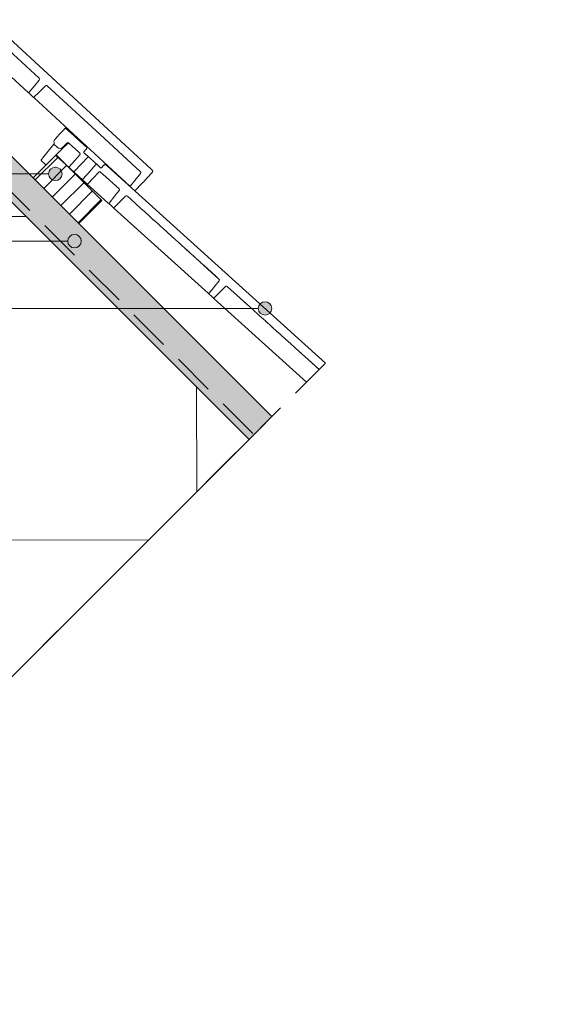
# Paper-space layout 'd-08 roof detail ' of a CAD drawing. Header units: millimetres. Extents: x 10 to 200, y 11 to 232.
# Tile 4 of 6: x 160 to 200, y 89 to 162. Entities that reach past the tile are written whole.
import ezdxf
from ezdxf.xclip import XClip

# ---------------------------------------------------------------- set-up
doc = ezdxf.new("R2010")
doc.units = ezdxf.units.MM
doc.header["$MEASUREMENT"] = 0
doc.header["$XCLIPFRAME"] = 0
doc.linetypes.add('Streeplijn', pattern=[4.687, 3.125, -1.562])
doc.linetypes.add('Wipeout_Contour', pattern=[1000, 0, -1000])
for name, color, linetype in [('#01', 7, 'Continuous'), ('Info - 1_50_100', 7, 'Continuous'), ('Info - 1_5_10', 7, 'Continuous')]:
    doc.layers.add(name, color=color, linetype=linetype)

# ---------------------------------------------------------------- blocks, each defined once
blk = doc.blocks.new('Drawing_2_1', base_point=(-4954.521, -1.723))
at = {"color": 254, "linetype": 'Wipeout_Contour', "lineweight": 0, "ltscale": 846.702733}
blk.add_wipeout([(10, 88.977), (200, 88.977), (200, 232.183), (10, 232.183)], dxfattribs=at)
at = {"layer": '#01', "linetype": 'Continuous', "lineweight": 0, "true_color": 0x000000}
for points in [[(162.328, 150.688), (162.366, 150.497), (162.475, 150.335), (162.637, 150.226), (162.828, 150.188), (163.02, 150.226), (163.182, 150.335), (163.29, 150.497), (163.328, 150.688), (163.29, 150.879), (163.182, 151.042), (163.02, 151.15), (162.828, 151.188), (162.637, 151.15), (162.475, 151.042), (162.366, 150.879)], [(163.753, 145.688), (163.791, 145.497), (163.9, 145.335), (164.062, 145.226), (164.253, 145.188), (164.444, 145.226), (164.607, 145.335), (164.715, 145.497), (164.753, 145.688), (164.715, 145.879), (164.607, 146.042), (164.444, 146.15), (164.253, 146.188), (164.062, 146.15), (163.9, 146.042), (163.791, 145.879)], [(177.917, 140.688), (177.955, 140.497), (178.063, 140.335), (178.225, 140.226), (178.417, 140.188), (178.608, 140.226), (178.77, 140.335), (178.878, 140.497), (178.917, 140.688), (178.878, 140.879), (178.77, 141.042), (178.608, 141.15), (178.417, 141.188), (178.225, 141.15), (178.063, 141.042), (177.955, 140.879)]]:
    blk.add_hatch(color=18, dxfattribs=at).paths.add_polyline_path(points)
at = {"layer": 'Info - 1_50_100', "linetype": 'Continuous', "lineweight": 0, "true_color": 0xffffff}
blk.add_hatch(color=7, dxfattribs=at).paths.add_polyline_path([(88.776, 219.412), (177.235, 130.952), (178.932, 132.649), (90.473, 221.109)])
at = {"layer": 'Info - 1_50_100', "linetype": 'Continuous', "lineweight": 0, "true_color": 0x000000}
h = blk.add_hatch(dxfattribs=at)
h.set_pattern_fill('415_Isolatie_ruit_0001', color=18, style=0, pattern_type=2)
h.set_pattern_definition([(90.152, (125.413, 147.419), (23.936, 0.0634), []), (180.152, (125.413, 147.419), (-0.064, 24.0634), [])])
h.paths.add_polyline_path([(71.098, 201.734), (159.557, 113.275), (177.235, 130.952), (88.776, 219.412)])
at = {"layer": 'Info - 1_5_10', "linetype": 'Continuous', "lineweight": 0, "true_color": 0x99a3a6}
h = blk.add_hatch(dxfattribs=at)
h.set_pattern_fill('310_Naaldhout__01__0001', color=253, style=0, pattern_type=2)
h.set_pattern_definition([(45, (-4954.5206, -1.72305), (-0.6363961, 0.6363961), [])])
h.paths.add_polyline_path([(162.88, 152.095), (161.183, 150.398), (164.578, 147.004), (166.275, 148.701)])
at = {"layer": '#01', "color": 9, "linetype": 'Continuous', "lineweight": 0}
for p, q in [((162.328, 150.688), (58.855, 150.688)), ((163.753, 145.688), (58.855, 145.688)), ((177.917, 140.688), (58.855, 140.688))]:
    blk.add_line(p, q, dxfattribs=at)
at = {"layer": '#01', "color": 1, "linetype": 'Continuous', "lineweight": 0}
for centre in [(162.828, 150.688), (164.253, 145.688), (178.417, 140.688)]:
    blk.add_circle(centre, 0.5, dxfattribs=at)
at = {"layer": 'Info - 1_50_100', "color": 3, "linetype": 'Streeplijn', "lineweight": 0}
blk.add_line((89.129, 219.765), (177.588, 131.306), dxfattribs=at)
at = {"layer": 'Info - 1_50_100', "color": 1, "linetype": 'Continuous', "lineweight": 0}
for p, q in [((153.89, 163.106), (160.801, 156.742)), ((161.62, 157.796), (158.702, 160.484)), ((161.385, 157.364), (161.385, 157.364)), ((161.647, 157.754), (161.62, 157.796)), ((161.629, 157.659), (161.65, 157.704)), ((161.65, 157.704), (161.647, 157.754)), ((160.874, 156.675), (160.801, 156.742)), ((160.864, 156.73), (160.859, 156.72)), ((160.86, 156.706), (160.861, 156.696)), ((160.861, 156.696), (160.867, 156.687)), ((160.874, 156.675), (161.005, 156.555)), ((161.241, 156.4), (161.616, 156.767)), ((161.818, 156.964), (161.818, 156.964)), ((162.092, 157.232), (162.136, 157.257)), ((162.136, 157.257), (162.186, 157.258)), ((162.186, 157.258), (162.23, 157.235)), ((161.246, 156.332), (161.174, 156.399)), ((161.183, 156.394), (161.174, 156.399)), ((161.22, 156.388), (161.209, 156.388)), ((161.232, 156.395), (161.241, 156.4)), ((168.341, 149.798), (161.246, 156.332)), ((163.451, 153.968), (163.116, 153.61)), ((163.514, 154.035), (163.54, 154.063)), ((163.562, 154.077), (163.54, 154.063)), ((163.582, 154.078), (163.562, 154.077)), ((163.605, 154.069), (163.588, 154.078)), ((163.691, 152.962), (163.391, 152.663)), ((163.723, 152.998), (163.691, 152.962)), ((163.722, 152.934), (163.723, 152.934)), ((163.747, 153.023), (163.723, 152.998)), ((163.782, 152.936), (163.723, 152.934)), ((163.755, 153.033), (163.747, 153.023)), ((163.86, 152.938), (163.755, 153.033)), ((163.86, 152.938), (164.54, 152.323)), ((164.178, 153.607), (164.152, 153.577)), ((164.178, 153.607), (164.624, 153.205)), ((164.597, 153.175), (164.267, 153.473)), ((164.597, 153.175), (164.624, 153.205)), ((164.597, 153.175), (165.032, 152.782)), ((169.16, 150.853), (166.162, 153.613)), ((162.722, 152.886), (162.722, 152.886)), ((162.722, 152.886), (162.731, 152.88)), ((162.731, 152.88), (162.799, 152.82)), ((162.799, 152.82), (162.907, 152.718)), ((162.967, 152.663), (162.907, 152.718)), ((163.065, 152.599), (162.967, 152.663)), ((163.18, 152.576), (163.065, 152.599)), ((163.18, 152.576), (163.294, 152.599)), ((163.391, 152.663), (163.294, 152.599)), ((164.652, 152.214), (164.639, 152.234)), ((164.944, 152.306), (164.946, 152.311)), ((164.945, 152.281), (164.945, 152.286)), ((164.956, 152.265), (164.959, 152.26)), ((164.959, 152.26), (165.226, 152.019)), ((164.959, 152.26), (165.043, 152.184)), ((164.959, 152.26), (165.025, 152.2)), ((165.025, 152.2), (165.029, 152.197)), ((165.029, 152.197), (165.027, 152.199)), ((165.027, 152.199), (165.04, 152.187)), ((165.145, 152.564), (165.169, 152.594)), ((165.172, 152.599), (165.18, 152.617)), ((165.178, 152.642), (165.179, 152.623)), ((161.777, 151.714), (161.776, 151.712)), ((161.778, 151.69), (161.778, 151.687)), ((161.786, 151.735), (161.845, 151.808)), ((161.792, 151.667), (161.79, 151.668)), ((161.845, 151.808), (161.852, 151.816)), ((162.462, 151.678), (162.171, 151.388)), ((162.462, 151.678), (162.499, 151.715)), ((162.856, 152.041), (162.814, 152.028)), ((162.856, 152.041), (162.881, 152.03)), ((162.879, 152.094), (162.88, 152.095)), ((162.881, 152.03), (163.873, 151.134)), ((164.278, 151.672), (164.647, 152.094)), ((164.67, 152.14), (164.659, 152.118)), ((164.667, 152.191), (164.668, 152.167)), ((165.043, 152.184), (165.045, 152.182)), ((165.045, 152.182), (165.065, 152.164)), ((165.065, 152.164), (165.072, 152.158)), ((165.065, 152.164), (165.069, 152.161)), ((165.069, 152.161), (165.111, 152.123)), ((165.111, 152.123), (165.119, 152.116)), ((165.119, 152.116), (165.125, 152.111)), ((165.247, 152), (165.239, 152.007)), ((165.239, 152.007), (165.246, 151.997)), ((165.268, 151.981), (165.247, 152)), ((165.254, 151.959), (165.249, 151.948)), ((165.253, 151.985), (165.254, 151.973)), ((165.303, 151.949), (165.268, 151.981)), ((165.35, 151.907), (165.303, 151.949)), ((165.407, 151.855), (165.35, 151.907)), ((165.471, 151.797), (165.407, 151.855)), ((165.54, 151.735), (165.471, 151.797)), ((165.61, 151.672), (165.54, 151.735)), ((165.679, 151.61), (165.61, 151.672)), ((165.743, 151.552), (165.679, 151.61)), ((165.799, 151.501), (165.743, 151.552)), ((165.846, 151.458), (165.799, 151.501)), ((162.102, 151.386), (162.073, 151.412)), ((162.122, 151.376), (162.124, 151.374)), ((162.147, 151.375), (162.149, 151.375)), ((162.171, 151.388), (162.169, 151.387)), ((163.858, 151.18), (163.863, 151.19)), ((163.859, 151.167), (163.859, 151.155)), ((163.873, 151.134), (163.866, 151.144)), ((164.172, 150.863), (164.031, 150.991)), ((164.172, 150.863), (164.179, 150.857)), ((164.179, 150.857), (164.199, 150.839)), ((164.184, 150.857), (164.195, 150.852)), ((164.199, 150.839), (164.232, 150.809)), ((164.22, 150.853), (164.208, 150.852)), ((164.23, 150.859), (164.22, 150.853)), ((164.232, 150.809), (164.276, 150.769)), ((164.276, 150.769), (164.33, 150.721)), ((165.383, 150.873), (165.839, 151.396)), ((165.839, 151.396), (165.85, 151.403)), ((165.881, 151.427), (165.846, 151.458)), ((165.873, 151.411), (165.861, 151.411)), ((165.903, 151.407), (165.881, 151.427)), ((165.898, 151.407), (165.887, 151.412)), ((165.911, 151.4), (165.903, 151.407)), ((166.078, 150.833), (166.057, 150.82)), ((166.125, 150.848), (166.101, 150.847)), ((166.197, 150.826), (166.176, 150.837)), ((166.208, 151.138), (166.213, 151.136)), ((166.232, 151.136), (166.238, 151.136)), ((166.255, 151.146), (166.259, 151.149)), ((166.419, 151.308), (166.259, 151.149)), ((166.367, 151.257), (166.259, 151.149)), ((166.306, 151.196), (166.259, 151.149)), ((166.259, 151.149), (166.269, 151.158)), ((166.269, 151.158), (166.278, 151.168)), ((166.501, 151.39), (166.516, 151.399)), ((166.539, 151.403), (166.523, 151.403)), ((166.563, 151.396), (166.548, 151.404)), ((166.62, 151.347), (166.719, 151.258)), ((166.719, 151.258), (182.91, 136.628)), ((169.16, 150.853), (169.187, 150.811)), ((169.19, 150.761), (169.169, 150.715)), ((169.187, 150.811), (169.19, 150.761)), ((170.026, 150.966), (169.928, 151.056)), ((170.075, 150.921), (170.084, 150.907)), ((170.09, 150.874), (170.082, 150.859)), ((170.089, 150.899), (170.089, 150.883)), ((164.33, 150.721), (164.391, 150.666)), ((164.391, 150.666), (164.457, 150.606)), ((164.457, 150.606), (164.526, 150.543)), ((164.526, 150.543), (164.595, 150.481)), ((164.595, 150.481), (164.662, 150.421)), ((164.662, 150.421), (164.723, 150.366)), ((164.723, 150.366), (164.777, 150.317)), ((164.777, 150.317), (164.821, 150.277)), ((164.821, 150.277), (164.853, 150.248)), ((164.853, 150.248), (164.873, 150.23)), ((164.87, 150.28), (164.865, 150.27)), ((164.866, 150.256), (164.867, 150.245)), ((164.873, 150.23), (164.88, 150.224)), ((164.88, 150.224), (164.874, 150.233)), ((164.88, 150.224), (165.022, 150.095)), ((165.632, 150.365), (165.248, 149.956)), ((166.372, 150.668), (167.574, 149.582)), ((168.744, 150.203), (168.41, 149.799)), ((168.924, 150.42), (168.924, 150.42)), ((169.666, 150.387), (169.831, 150.573)), ((169.831, 150.573), (169.892, 150.642)), ((165.18, 149.953), (166.766, 148.52)), ((165.191, 149.947), (165.202, 149.941)), ((165.215, 149.942), (165.227, 149.942)), ((165.248, 149.956), (165.238, 149.949)), ((167.602, 149.54), (167.574, 149.582)), ((167.585, 149.444), (167.606, 149.49)), ((167.585, 149.444), (167.585, 149.444)), ((167.606, 149.49), (167.602, 149.54)), ((168.414, 149.732), (168.341, 149.798)), ((168.404, 149.786), (168.399, 149.777)), ((168.4, 149.763), (168.401, 149.752)), ((168.408, 149.74), (168.414, 149.732)), ((168.662, 149.503), (168.573, 149.585)), ((168.595, 149.565), (168.662, 149.503)), ((168.712, 149.458), (168.662, 149.503)), ((168.737, 149.446), (168.734, 149.446)), ((168.762, 149.448), (168.76, 149.446)), ((168.822, 149.502), (168.782, 149.46)), ((168.822, 149.502), (168.865, 149.548)), ((167.209, 148.182), (167.58, 148.552)), ((168.095, 149.048), (168.052, 149.022)), ((168.145, 149.049), (168.095, 149.048)), ((168.19, 149.026), (168.145, 149.049)), ((168.411, 148.826), (168.19, 149.026)), ((168.19, 149.026), (168.409, 148.828)), ((168.409, 148.828), (168.19, 149.026)), ((168.411, 148.826), (169.197, 148.116)), ((166.766, 148.52), (166.839, 148.453)), ((166.828, 148.508), (166.824, 148.498)), ((166.825, 148.484), (166.826, 148.474)), ((166.826, 148.474), (166.832, 148.465)), ((166.971, 148.334), (166.839, 148.453)), ((167.215, 148.114), (167.141, 148.18)), ((167.141, 148.18), (167.151, 148.175)), ((167.177, 148.169), (167.188, 148.17)), ((167.2, 148.177), (167.209, 148.182)), ((167.215, 148.114), (174.186, 141.815)), ((169.786, 147.583), (169.785, 147.582)), ((169.824, 147.549), (169.848, 147.528)), ((170.115, 147.286), (170.267, 147.149)), ((170.163, 147.243), (170.278, 147.139)), ((170.463, 146.972), (170.537, 146.905)), ((170.54, 146.902), (170.537, 146.905)), ((170.543, 146.899), (170.54, 146.902)), ((170.59, 146.857), (170.543, 146.899)), ((170.59, 146.857), (170.589, 146.858)), ((170.849, 146.623), (170.817, 146.652)), ((171.098, 146.398), (170.849, 146.623)), ((171.183, 146.321), (171.178, 146.326)), ((171.182, 146.322), (171.186, 146.319)), ((171.184, 146.32), (171.182, 146.322)), ((171.182, 146.322), (171.183, 146.321)), ((171.186, 146.319), (171.184, 146.32)), ((171.193, 146.312), (171.187, 146.318)), ((171.194, 146.311), (171.193, 146.312)), ((171.194, 146.311), (171.194, 146.311)), ((171.199, 146.307), (171.195, 146.31)), ((171.21, 146.296), (171.199, 146.307)), ((171.199, 146.307), (171.199, 146.307)), ((171.211, 146.296), (171.201, 146.305)), ((171.202, 146.304), (171.202, 146.304)), ((171.212, 146.295), (171.203, 146.303)), ((171.23, 146.278), (171.212, 146.295)), ((171.212, 146.295), (171.23, 146.279)), ((171.23, 146.279), (171.212, 146.295)), ((171.221, 146.287), (171.212, 146.295)), ((171.212, 146.295), (171.221, 146.287)), ((171.221, 146.287), (171.212, 146.295)), ((171.22, 146.288), (171.239, 146.271)), ((171.229, 146.279), (171.287, 146.227)), ((171.239, 146.271), (171.239, 146.271)), ((171.239, 146.27), (171.269, 146.244)), ((171.239, 146.27), (171.259, 146.253)), ((171.239, 146.27), (171.249, 146.262)), ((171.259, 146.253), (171.249, 146.262)), ((171.287, 146.227), (171.305, 146.211)), ((171.34, 146.179), (171.305, 146.211)), ((171.305, 146.211), (171.332, 146.186)), ((171.305, 146.211), (171.324, 146.193)), ((171.305, 146.211), (171.324, 146.194)), ((171.305, 146.211), (171.306, 146.21)), ((171.495, 146.039), (171.509, 146.027)), ((171.509, 146.027), (171.502, 146.033)), ((171.511, 146.025), (171.509, 146.027)), ((171.518, 146.018), (171.671, 145.88)), ((171.526, 146.011), (171.671, 145.88)), ((171.671, 145.88), (171.672, 145.88)), ((171.676, 145.876), (171.673, 145.878)), ((171.679, 145.873), (171.676, 145.876)), ((171.679, 145.873), (171.677, 145.875)), ((171.677, 145.875), (171.679, 145.873)), ((171.684, 145.869), (171.68, 145.872)), ((171.686, 145.867), (171.681, 145.871)), ((171.681, 145.871), (171.684, 145.868)), ((171.684, 145.869), (171.694, 145.86)), ((171.684, 145.869), (171.691, 145.862)), ((171.684, 145.869), (171.688, 145.865)), ((171.684, 145.868), (171.684, 145.869)), ((171.688, 145.865), (171.686, 145.867)), ((171.689, 145.864), (171.698, 145.856)), ((171.689, 145.864), (171.696, 145.857)), ((171.689, 145.864), (171.694, 145.859)), ((171.694, 145.86), (171.702, 145.853)), ((171.694, 145.86), (171.7, 145.854)), ((171.696, 145.857), (171.704, 145.851)), ((171.698, 145.856), (171.698, 145.856)), ((171.704, 145.851), (171.702, 145.853)), ((171.703, 145.851), (171.705, 145.85)), ((171.708, 145.847), (171.706, 145.848)), ((171.709, 145.846), (171.707, 145.847)), ((171.707, 145.847), (171.708, 145.847)), ((171.753, 145.806), (171.751, 145.807)), ((171.761, 145.799), (171.759, 145.801)), ((171.759, 145.801), (171.762, 145.798)), ((171.762, 145.798), (171.761, 145.799)), ((172.005, 145.578), (171.762, 145.798)), ((172.005, 145.578), (172.013, 145.571)), ((172.013, 145.571), (172.016, 145.569)), ((172.016, 145.569), (172.013, 145.571)), ((172.026, 145.559), (172.022, 145.563)), ((172.031, 145.555), (172.026, 145.559)), ((172.05, 145.538), (172.04, 145.547)), ((172.054, 145.534), (172.05, 145.538)), ((172.058, 145.53), (172.054, 145.534)), ((172.054, 145.534), (172.067, 145.522)), ((172.067, 145.522), (172.063, 145.526)), ((172.071, 145.518), (172.067, 145.522)), ((172.076, 145.514), (172.071, 145.518)), ((172.076, 145.514), (172.085, 145.506)), ((172.085, 145.506), (172.08, 145.511)), ((172.089, 145.503), (172.085, 145.506)), ((172.105, 145.488), (172.089, 145.503)), ((172.089, 145.503), (172.114, 145.48)), ((172.1, 145.492), (172.097, 145.495)), ((172.105, 145.488), (172.1, 145.492)), ((172.108, 145.485), (172.105, 145.488)), ((172.114, 145.48), (172.108, 145.485)), ((172.135, 145.461), (172.114, 145.48)), ((172.133, 145.463), (172.119, 145.475)), ((172.133, 145.463), (172.13, 145.466)), ((172.141, 145.455), (172.133, 145.463)), ((172.138, 145.458), (172.141, 145.455)), ((172.145, 145.452), (172.141, 145.455)), ((172.15, 145.448), (172.145, 145.452)), ((172.152, 145.445), (172.15, 145.448)), ((172.155, 145.443), (172.152, 145.445)), ((172.158, 145.44), (172.155, 145.443)), ((172.165, 145.434), (172.158, 145.44)), ((172.163, 145.436), (172.165, 145.434)), ((172.167, 145.432), (172.165, 145.434)), ((172.17, 145.429), (172.167, 145.432)), ((172.201, 145.401), (172.17, 145.429)), ((172.179, 145.421), (172.177, 145.423)), ((172.209, 145.394), (172.179, 145.421)), ((172.214, 145.39), (172.186, 145.415)), ((172.186, 145.415), (172.186, 145.415)), ((172.295, 145.316), (172.307, 145.306)), ((172.295, 145.316), (172.304, 145.308)), ((172.31, 145.303), (172.318, 145.295)), ((172.321, 145.293), (172.333, 145.282)), ((172.321, 145.293), (172.33, 145.285)), ((172.336, 145.279), (172.344, 145.272)), ((172.36, 145.258), (172.348, 145.269)), ((172.348, 145.269), (172.356, 145.261)), ((172.5, 145.131), (172.497, 145.134)), ((172.507, 145.125), (172.5, 145.131)), ((172.502, 145.129), (172.507, 145.125)), ((172.509, 145.123), (172.517, 145.116)), ((172.517, 145.116), (172.517, 145.116)), ((172.528, 145.105), (172.52, 145.113)), ((172.524, 145.11), (172.528, 145.105)), ((172.532, 145.102), (172.537, 145.098)), ((172.537, 145.098), (172.549, 145.087)), ((172.549, 145.087), (172.54, 145.095)), ((172.544, 145.092), (172.549, 145.087)), ((172.557, 145.08), (172.549, 145.087)), ((172.551, 145.085), (172.557, 145.08)), ((172.588, 145.051), (172.559, 145.078)), ((172.559, 145.078), (172.559, 145.078)), ((172.559, 145.078), (172.588, 145.051)), ((172.567, 145.071), (172.57, 145.068)), ((172.57, 145.068), (172.597, 145.043)), ((172.57, 145.068), (172.606, 145.035)), ((172.606, 145.035), (172.729, 144.924)), ((172.615, 145.028), (172.732, 144.921)), ((172.729, 144.924), (172.729, 144.924)), ((172.732, 144.921), (172.732, 144.921)), ((172.736, 144.918), (172.739, 144.915)), ((172.745, 144.91), (172.739, 144.915)), ((172.745, 144.91), (172.742, 144.913)), ((172.742, 144.913), (172.745, 144.91)), ((172.751, 144.905), (172.756, 144.9)), ((172.751, 144.905), (172.755, 144.901)), ((172.755, 144.901), (172.753, 144.902)), ((172.756, 144.9), (172.758, 144.898)), ((172.762, 144.895), (172.76, 144.897)), ((172.762, 144.895), (172.767, 144.89)), ((172.766, 144.891), (172.762, 144.895)), ((172.762, 144.895), (172.764, 144.892)), ((172.767, 144.89), (172.766, 144.891)), ((172.777, 144.88), (172.77, 144.887)), ((172.77, 144.887), (172.775, 144.883)), ((172.775, 144.883), (172.772, 144.885)), ((172.779, 144.879), (172.777, 144.88)), ((172.829, 144.834), (172.825, 144.838)), ((172.825, 144.838), (172.834, 144.829)), ((172.826, 144.837), (172.829, 144.834)), ((172.829, 144.834), (172.83, 144.833)), ((172.842, 144.822), (172.839, 144.825)), ((172.839, 144.825), (172.84, 144.824)), ((172.843, 144.821), (172.842, 144.822)), ((172.847, 144.817), (172.843, 144.821)), ((172.854, 144.811), (172.849, 144.816)), ((172.857, 144.809), (172.854, 144.811)), ((172.944, 144.73), (172.857, 144.809)), ((172.857, 144.809), (172.857, 144.809)), ((173.09, 144.598), (173.092, 144.597)), ((173.095, 144.593), (173.093, 144.595)), ((173.094, 144.594), (173.093, 144.595)), ((173.095, 144.593), (173.094, 144.594)), ((173.097, 144.592), (173.095, 144.593)), ((173.098, 144.591), (173.097, 144.592)), ((173.1, 144.589), (173.098, 144.591)), ((173.101, 144.588), (173.1, 144.589)), ((173.102, 144.587), (173.101, 144.588)), ((173.104, 144.586), (173.102, 144.587)), ((173.108, 144.582), (173.104, 144.586)), ((173.105, 144.585), (173.108, 144.582)), ((173.116, 144.574), (173.108, 144.582)), ((173.108, 144.582), (173.112, 144.578)), ((173.112, 144.578), (173.116, 144.574)), ((173.122, 144.569), (173.116, 144.574)), ((173.117, 144.574), (173.12, 144.571)), ((173.12, 144.571), (173.122, 144.569)), ((173.129, 144.563), (173.122, 144.569)), ((173.122, 144.569), (173.126, 144.566)), ((173.126, 144.566), (173.129, 144.563)), ((173.127, 144.565), (173.129, 144.563)), ((173.132, 144.56), (173.129, 144.563)), ((173.129, 144.563), (173.132, 144.56)), ((173.137, 144.556), (173.132, 144.56)), ((173.132, 144.56), (173.137, 144.556)), ((173.137, 144.556), (173.139, 144.554)), ((173.142, 144.551), (173.139, 144.554)), ((173.147, 144.547), (173.142, 144.551)), ((173.145, 144.548), (173.15, 144.544)), ((173.15, 144.544), (173.149, 144.544)), ((173.149, 144.544), (173.155, 144.539)), ((173.155, 144.539), (173.161, 144.534)), ((173.161, 144.534), (173.165, 144.53)), ((173.169, 144.526), (173.165, 144.53)), ((173.176, 144.52), (173.169, 144.526)), ((173.169, 144.526), (173.177, 144.519)), ((173.175, 144.522), (173.177, 144.519)), ((173.185, 144.512), (173.177, 144.519)), ((173.177, 144.519), (173.188, 144.509)), ((173.186, 144.511), (173.183, 144.514)), ((173.184, 144.513), (173.186, 144.511)), ((173.188, 144.51), (173.186, 144.511)), ((173.19, 144.508), (173.188, 144.51)), ((173.2, 144.499), (173.19, 144.508)), ((173.194, 144.504), (173.193, 144.505)), ((173.206, 144.493), (173.194, 144.504)), ((173.194, 144.504), (173.208, 144.491)), ((173.197, 144.501), (173.208, 144.491)), ((173.213, 144.487), (173.2, 144.499)), ((173.2, 144.499), (173.218, 144.482)), ((173.235, 144.467), (173.241, 144.461)), ((173.25, 144.454), (173.256, 144.448)), ((173.275, 144.431), (173.265, 144.44)), ((173.282, 144.425), (173.275, 144.431)), ((173.298, 144.41), (173.292, 144.416)), ((173.309, 144.4), (173.3, 144.408)), ((173.315, 144.395), (173.309, 144.4)), ((173.322, 144.388), (173.326, 144.384)), ((173.334, 144.378), (173.329, 144.382)), ((173.357, 144.357), (173.337, 144.375)), ((173.353, 144.36), (173.337, 144.375)), ((173.36, 144.354), (173.379, 144.337)), ((173.379, 144.337), (173.36, 144.354)), ((173.397, 144.321), (173.382, 144.334)), ((173.414, 144.305), (173.4, 144.318)), ((173.414, 144.305), (173.418, 144.302)), ((173.421, 144.299), (173.434, 144.287)), ((173.439, 144.282), (173.456, 144.267)), ((173.456, 144.267), (173.439, 144.282)), ((173.461, 144.263), (173.474, 144.251)), ((173.489, 144.237), (173.478, 144.247)), ((173.494, 144.233), (173.504, 144.224)), ((173.509, 144.22), (173.526, 144.204)), ((173.509, 144.22), (173.521, 144.208)), ((173.53, 144.201), (173.541, 144.19)), ((173.56, 144.173), (173.546, 144.186)), ((173.566, 144.168), (173.56, 144.173)), ((173.58, 144.155), (173.575, 144.16)), ((173.588, 144.148), (173.584, 144.151)), ((173.593, 144.143), (173.596, 144.141)), ((173.602, 144.136), (173.596, 144.141)), ((173.596, 144.141), (173.602, 144.135)), ((173.602, 144.135), (173.599, 144.139)), ((173.855, 143.907), (174.994, 142.877)), ((173.863, 143.899), (173.858, 143.904)), ((173.858, 143.904), (173.863, 143.899)), ((174.994, 142.877), (173.863, 143.899)), ((174.765, 143.085), (174.758, 143.091)), ((174.994, 142.877), (174.765, 143.085)), ((174.771, 143.079), (174.994, 142.877)), ((174.994, 142.877), (174.777, 143.074)), ((174.777, 143.074), (174.994, 142.877)), ((175.022, 142.836), (174.994, 142.877)), ((175.005, 142.74), (175.026, 142.786)), ((175.026, 142.786), (175.022, 142.836)), ((175.472, 142.318), (175.515, 142.343)), ((175.515, 142.343), (175.565, 142.345)), ((175.565, 142.345), (175.609, 142.322)), ((175.609, 142.322), (177.288, 140.805)), ((177.086, 140.987), (175.609, 142.322)), ((174.259, 141.749), (174.186, 141.815)), ((174.248, 141.804), (174.244, 141.794)), ((174.245, 141.78), (174.246, 141.77)), ((174.253, 141.758), (174.259, 141.749)), ((174.561, 141.476), (174.43, 141.595)), ((174.635, 141.41), (174.561, 141.476)), ((174.561, 141.476), (174.571, 141.471)), ((174.583, 141.465), (174.594, 141.465)), ((174.607, 141.465), (174.617, 141.471)), ((174.629, 141.478), (175, 141.848)), ((174.635, 141.41), (181.494, 135.212)), ((177.086, 140.987), (177.213, 140.873)), ((177.086, 140.987), (177.145, 140.934)), ((178.251, 139.935), (178.226, 139.957)), ((178.306, 139.885), (178.251, 139.935)), ((178.532, 139.681), (178.455, 139.751)), ((178.467, 139.74), (178.494, 139.716)), ((178.494, 139.716), (178.48, 139.728)), ((178.532, 139.681), (178.494, 139.716)), ((178.532, 139.681), (178.506, 139.705)), ((178.551, 139.663), (178.541, 139.673)), ((178.574, 139.643), (178.551, 139.663)), ((178.83, 139.411), (178.819, 139.422)), ((178.888, 139.359), (178.83, 139.411)), ((178.87, 139.376), (178.933, 139.318)), ((178.933, 139.318), (179.005, 139.253)), ((178.993, 139.264), (178.933, 139.318)), ((179.202, 139.075), (179.244, 139.038)), ((179.202, 139.075), (179.233, 139.047)), ((179.28, 139.005), (179.347, 138.945)), ((179.28, 139.005), (179.331, 138.959)), ((179.362, 138.931), (179.447, 138.854)), ((179.362, 138.931), (179.427, 138.872)), ((179.463, 138.84), (179.624, 138.694)), ((179.463, 138.84), (179.6, 138.716)), ((180.68, 137.74), (180.601, 137.811)), ((182.142, 136.419), (180.68, 137.74)), ((182.142, 136.419), (182.087, 136.469)), ((182.123, 136.436), (182.142, 136.419)), ((182.29, 136.286), (182.142, 136.419)), ((182.29, 136.286), (182.414, 136.173)), ((182.414, 136.173), (182.309, 136.268)), ((182.431, 136.148), (182.414, 136.173))]:
    blk.add_line(p, q, dxfattribs=at)
at = {"layer": 'Info - 1_50_100', "color": 2, "linetype": 'Continuous', "lineweight": 0}
for p, q in [((161.792, 151.667), (161.79, 151.668)), ((165.04, 152.187), (165.043, 152.184)), ((165.069, 152.161), (165.072, 152.158)), ((162.171, 151.388), (162.169, 151.387)), ((171.21, 146.296), (171.202, 146.304)), ((171.212, 146.295), (171.21, 146.296)), ((171.221, 146.287), (171.22, 146.288)), ((171.23, 146.278), (171.229, 146.279)), ((171.306, 146.21), (171.305, 146.211)), ((171.511, 146.025), (171.509, 146.027)), ((171.673, 145.878), (171.672, 145.879)), ((171.76, 145.8), (171.759, 145.801)), ((172.019, 145.565), (172.01, 145.574)), ((172.022, 145.563), (172.019, 145.565)), ((172.04, 145.547), (172.036, 145.55)), ((172.105, 145.488), (172.097, 145.495)), ((172.108, 145.485), (172.105, 145.488)), ((172.133, 145.463), (172.13, 145.466)), ((172.145, 145.452), (172.141, 145.455)), ((172.184, 145.417), (172.177, 145.423)), ((172.186, 145.415), (172.184, 145.417)), ((172.307, 145.306), (172.304, 145.308)), ((172.321, 145.293), (172.318, 145.295)), ((172.333, 145.282), (172.33, 145.285)), ((172.348, 145.269), (172.344, 145.272)), ((172.36, 145.258), (172.356, 145.261)), ((172.497, 145.134), (172.49, 145.14)), ((172.507, 145.125), (172.497, 145.134)), ((172.509, 145.123), (172.507, 145.125)), ((172.52, 145.113), (172.517, 145.116)), ((172.532, 145.102), (172.528, 145.105)), ((172.549, 145.087), (172.54, 145.095)), ((172.551, 145.085), (172.549, 145.087)), ((172.567, 145.071), (172.559, 145.078)), ((172.57, 145.068), (172.567, 145.071)), ((172.777, 144.88), (172.77, 144.887)), ((172.779, 144.879), (172.777, 144.88)), ((172.853, 144.812), (172.847, 144.817)), ((172.854, 144.811), (172.853, 144.812)), ((173.092, 144.596), (173.092, 144.597)), ((173.101, 144.588), (173.1, 144.589)), ((173.151, 144.543), (173.149, 144.544)), ((173.161, 144.534), (173.16, 144.535)), ((173.243, 144.459), (173.241, 144.461)), ((173.259, 144.445), (173.256, 144.448)), ((173.275, 144.431), (173.272, 144.434)), ((173.307, 144.402), (173.298, 144.41)), ((173.315, 144.395), (173.307, 144.402)), ((173.317, 144.393), (173.315, 144.395)), ((173.334, 144.378), (173.326, 144.384)), ((173.337, 144.375), (173.334, 144.378)), ((173.36, 144.354), (173.357, 144.357)), ((173.382, 144.334), (173.379, 144.337)), ((173.4, 144.318), (173.397, 144.321)), ((173.421, 144.299), (173.418, 144.302)), ((173.602, 144.136), (173.601, 144.137)), ((173.863, 143.899), (173.861, 143.901))]:
    blk.add_line(p, q, dxfattribs=at)
at = {"layer": 'Info - 1_50_100', "color": 5, "linetype": 'Streeplijn', "lineweight": 0}
blk.add_line((147.536, 101.254), (182.91, 136.628), dxfattribs=at)
at = {"layer": 'Info - 1_50_100', "color": 1, "linetype": 'Continuous', "lineweight": 0, "flags": 128}
for points in [[(88.776, 219.412), (90.473, 221.109), (178.932, 132.649), (177.235, 130.952)], [(71.098, 201.734), (88.776, 219.412), (177.235, 130.952), (159.557, 113.275)]]:
    blk.add_lwpolyline(points, close=True, dxfattribs=at)
at = {"layer": 'Info - 1_50_100', "color": 2, "linetype": 'Continuous', "lineweight": 0, "flags": 128}
for points in [[(131.186, 186.724), (131.201, 186.716), (131.258, 186.667), (131.356, 186.577), (156.502, 163.42), (169.928, 151.056), (170.026, 150.966), (170.075, 150.921), (170.084, 150.907)], [(161.62, 157.796), (158.702, 160.484), (154.874, 164.009)], [(160.859, 156.72), (160.864, 156.73), (160.87, 156.742), (161.304, 157.266), (161.629, 157.659)], [(160.861, 156.696), (160.86, 156.706), (160.859, 156.72)], [(161.195, 156.388), (161.183, 156.394), (161.174, 156.399), (161.005, 156.555), (160.874, 156.675), (160.867, 156.687), (160.861, 156.696)], [(162.092, 157.232), (161.616, 156.767), (161.241, 156.4), (161.232, 156.395), (161.22, 156.388)], [(169.16, 150.853), (166.162, 153.613), (162.23, 157.235)], [(161.22, 156.388), (161.209, 156.388), (161.195, 156.388)], [(161.776, 151.712), (161.786, 151.735), (161.845, 151.808), (161.852, 151.816), (161.883, 151.855), (162.722, 152.886), (162.746, 152.93), (162.752, 152.979), (162.754, 152.996), (162.741, 153.044), (162.729, 153.094), (162.735, 153.151), (162.739, 153.162), (162.764, 153.206), (162.801, 153.249), (162.818, 153.268), (163.116, 153.61), (163.451, 153.968), (163.506, 154.026), (163.514, 154.035), (163.54, 154.063), (163.557, 154.074)], [(163.562, 154.077), (163.582, 154.078)], [(163.588, 154.078), (163.605, 154.069), (164.007, 153.708), (164.267, 153.473), (164.597, 153.175), (165.032, 152.782), (165.164, 152.662), (165.178, 152.642)], [(163.723, 152.934), (163.362, 152.575), (162.88, 152.095), (162.499, 151.715), (162.462, 151.678), (162.171, 151.388), (162.149, 151.375)], [(163.86, 152.938), (163.782, 152.936), (163.723, 152.934)], [(164.667, 152.191), (164.652, 152.214), (164.639, 152.234), (164.54, 152.323), (163.86, 152.938)], [(164.944, 152.306), (164.945, 152.286)], [(164.945, 152.281), (164.956, 152.265), (165.029, 152.197), (165.043, 152.184), (165.065, 152.164), (165.072, 152.158), (165.111, 152.123), (165.119, 152.116), (165.226, 152.019), (165.239, 152.007), (165.246, 151.997), (165.253, 151.985)], [(165.18, 152.617), (165.172, 152.599), (165.145, 152.564), (165.137, 152.554), (165.114, 152.526), (164.954, 152.329), (164.946, 152.311)], [(165.178, 152.642), (165.179, 152.623)], [(161.778, 151.687), (161.776, 151.712)], [(162.124, 151.374), (162.102, 151.386), (162.073, 151.412), (161.792, 151.667), (161.778, 151.687)], [(163.858, 151.18), (163.863, 151.19), (163.869, 151.202), (164.278, 151.672), (164.647, 152.094), (164.659, 152.118), (164.67, 152.14)], [(165.254, 151.959), (165.249, 151.948), (165.242, 151.936), (164.768, 151.429), (164.241, 150.866), (164.23, 150.859), (164.22, 150.853)], [(164.67, 152.14), (164.668, 152.167), (164.667, 152.191)], [(165.253, 151.985), (165.254, 151.973), (165.254, 151.959)], [(162.149, 151.375), (162.124, 151.374)], [(163.859, 151.155), (163.859, 151.167), (163.858, 151.18)], [(164.195, 150.852), (164.184, 150.857), (164.172, 150.863), (164.031, 150.991), (163.873, 151.134), (163.866, 151.144), (163.859, 151.155)], [(164.22, 150.853), (164.208, 150.852), (164.195, 150.852)], [(164.865, 150.27), (164.87, 150.28), (164.876, 150.292), (165.383, 150.873), (165.839, 151.396), (165.85, 151.403), (165.861, 151.411)], [(166.101, 150.847), (166.078, 150.833), (166.057, 150.82), (165.632, 150.365), (165.248, 149.956), (165.238, 149.949), (165.227, 149.942)], [(165.861, 151.411), (165.873, 151.411), (165.887, 151.412)], [(165.887, 151.412), (165.898, 151.407), (165.911, 151.4), (166.19, 151.147), (166.208, 151.138)], [(166.152, 150.849), (166.125, 150.848), (166.101, 150.847)], [(167.574, 149.582), (166.372, 150.668), (166.197, 150.826), (166.176, 150.837), (166.152, 150.849)], [(166.213, 151.136), (166.232, 151.136)], [(166.238, 151.136), (166.255, 151.146), (166.269, 151.158), (166.278, 151.168), (166.306, 151.196), (166.367, 151.257), (166.419, 151.308), (166.501, 151.39), (166.516, 151.399)], [(166.523, 151.403), (166.539, 151.403)], [(166.548, 151.404), (166.563, 151.396), (166.62, 151.347), (166.718, 151.258), (182.91, 136.628)], [(170.09, 150.874), (170.082, 150.859), (170.033, 150.8), (169.892, 150.642), (169.831, 150.573), (169.801, 150.539), (169.666, 150.387), (169.354, 150.06), (169.338, 150.043), (169.295, 149.998), (169.244, 149.944), (169.167, 149.864), (168.874, 149.557), (168.865, 149.548), (168.822, 149.502), (168.782, 149.46), (168.762, 149.448)], [(170.089, 150.899), (170.089, 150.883)], [(164.867, 150.245), (164.866, 150.256), (164.865, 150.27)], [(165.202, 149.941), (165.191, 149.947), (165.18, 149.953), (165.022, 150.095), (164.88, 150.224), (164.874, 150.233), (164.867, 150.245)], [(168.399, 149.777), (168.404, 149.786), (168.41, 149.799), (168.744, 150.203), (169.169, 150.715)], [(165.227, 149.942), (165.215, 149.942), (165.202, 149.941)], [(166.824, 148.498), (166.828, 148.508), (166.834, 148.521), (167.263, 149.048), (167.585, 149.444)], [(168.401, 149.752), (168.4, 149.763), (168.399, 149.777)], [(168.734, 149.446), (168.712, 149.458), (168.662, 149.503), (168.595, 149.565), (168.573, 149.585), (168.414, 149.732), (168.408, 149.74), (168.401, 149.752)], [(168.76, 149.446), (168.737, 149.446)], [(168.052, 149.022), (167.58, 148.552), (167.209, 148.182), (167.2, 148.177), (167.188, 148.17)], [(169.474, 147.866), (169.197, 148.116), (168.411, 148.826), (168.19, 149.026)], [(166.826, 148.474), (166.825, 148.484), (166.824, 148.498)], [(167.163, 148.169), (167.151, 148.175), (167.141, 148.18), (166.971, 148.334), (166.839, 148.453), (166.832, 148.465), (166.826, 148.474)], [(167.188, 148.17), (167.177, 148.169), (167.163, 148.169)], [(170.463, 146.972), (170.278, 147.139), (170.267, 147.149), (170.063, 147.333), (170.008, 147.383), (169.848, 147.528), (169.824, 147.549), (169.474, 147.866)], [(170.816, 146.652), (170.634, 146.817), (170.589, 146.858), (170.543, 146.899)], [(174.994, 142.877), (174.782, 143.07), (174.771, 143.079), (174.758, 143.091), (173.863, 143.899), (173.855, 143.907), (173.602, 144.135), (173.59, 144.146), (173.58, 144.155), (173.57, 144.164), (173.56, 144.173), (173.546, 144.186), (173.53, 144.201), (173.521, 144.208), (173.509, 144.22), (173.494, 144.233), (173.478, 144.247), (173.461, 144.263), (173.451, 144.272), (173.439, 144.282), (173.421, 144.299), (173.4, 144.318), (173.382, 144.334), (173.36, 144.354), (173.337, 144.375), (173.322, 144.388), (173.309, 144.4), (173.3, 144.408), (173.292, 144.416), (173.282, 144.425), (173.265, 144.44), (173.25, 144.454), (173.235, 144.467), (173.202, 144.497), (173.193, 144.505), (173.18, 144.517), (173.169, 144.526), (173.161, 144.534), (173.151, 144.543), (173.142, 144.551), (173.133, 144.559), (173.123, 144.568), (173.113, 144.577), (173.105, 144.585), (173.095, 144.593), (172.989, 144.689), (172.857, 144.809), (172.849, 144.816), (172.839, 144.825), (172.831, 144.832), (172.779, 144.879), (172.767, 144.89), (172.76, 144.897), (172.751, 144.905), (172.739, 144.915), (172.575, 145.063), (172.562, 145.075), (172.551, 145.085), (172.544, 145.092), (172.532, 145.102), (172.524, 145.11), (172.513, 145.12), (172.502, 145.129), (172.493, 145.137), (172.36, 145.258), (172.348, 145.269), (172.336, 145.279), (172.321, 145.293), (172.31, 145.303), (172.295, 145.316), (172.186, 145.415), (172.174, 145.425), (172.165, 145.434), (172.152, 145.445), (172.145, 145.452), (172.133, 145.463), (172.124, 145.471), (172.114, 145.48), (172.1, 145.492), (172.089, 145.503), (172.08, 145.511), (172.071, 145.518), (172.063, 145.526), (172.054, 145.534), (172.045, 145.542), (172.031, 145.555), (172.022, 145.563), (172.013, 145.571), (172.005, 145.578), (171.762, 145.798), (171.751, 145.807), (171.71, 145.845), (171.702, 145.853), (171.691, 145.862), (171.683, 145.869), (171.673, 145.878), (171.526, 146.011), (171.518, 146.018), (171.502, 146.033), (171.348, 146.172), (171.34, 146.179), (171.332, 146.186), (171.324, 146.193), (171.306, 146.21), (171.287, 146.227), (171.269, 146.244), (171.259, 146.253), (171.249, 146.262), (171.239, 146.27), (171.23, 146.278), (171.221, 146.287), (171.212, 146.295), (171.203, 146.303), (171.194, 146.311), (171.187, 146.318), (171.178, 146.325), (171.098, 146.398), (170.849, 146.623)], [(171.187, 146.318), (171.177, 146.327)], [(171.71, 145.845), (171.7, 145.854)], [(172.757, 144.899), (172.748, 144.907)], [(172.835, 144.828), (172.825, 144.838)], [(173.136, 144.556), (173.126, 144.566), (173.117, 144.574), (173.108, 144.582), (173.097, 144.592)], [(173.191, 144.507), (173.183, 144.514), (173.173, 144.523)], [(173.602, 144.135), (173.593, 144.143)], [(174.244, 141.794), (174.248, 141.804), (174.254, 141.816), (174.683, 142.344), (175.005, 142.74)], [(175.472, 142.318), (175, 141.848), (174.629, 141.478), (174.617, 141.471), (174.607, 141.465)], [(182.414, 136.173), (182.309, 136.268), (182.29, 136.286), (182.142, 136.419), (182.123, 136.436), (182.087, 136.469), (180.68, 137.74), (180.601, 137.811), (179.64, 138.679), (179.624, 138.694), (179.6, 138.716), (179.463, 138.84), (179.447, 138.854), (179.427, 138.872), (179.362, 138.931), (179.347, 138.945), (179.331, 138.959), (179.257, 139.026), (179.244, 139.038), (179.233, 139.047), (179.005, 139.253), (178.993, 139.264), (178.87, 139.376), (178.83, 139.411), (178.819, 139.422), (178.551, 139.663), (178.541, 139.673), (178.506, 139.705), (178.494, 139.716), (178.48, 139.728), (178.467, 139.74), (178.455, 139.751), (178.446, 139.759), (178.306, 139.885), (178.251, 139.935), (178.226, 139.957), (178.211, 139.971), (177.288, 140.805), (177.213, 140.873), (177.145, 140.934), (177.086, 140.987), (175.609, 142.322)], [(174.246, 141.77), (174.245, 141.78), (174.244, 141.794)], [(174.583, 141.465), (174.571, 141.471), (174.561, 141.476), (174.43, 141.595), (174.259, 141.749), (174.253, 141.758), (174.246, 141.77)], [(174.607, 141.465), (174.594, 141.465), (174.583, 141.465)]]:
    blk.add_lwpolyline(points, dxfattribs=at)
blk.add_lwpolyline([(171.762, 145.798), (171.754, 145.805)], close=True, dxfattribs=at)
at = {"layer": 'Info - 1_50_100', "color": 1, "linetype": 'Continuous', "lineweight": 0}
for p in [(168.734, 149.446), (171.193, 146.312), (171.705, 145.85), (172.016, 145.569), (172.022, 145.563), (172.13, 145.466), (172.177, 145.423), (172.756, 144.9), (172.825, 144.838), (173.093, 144.595), (173.116, 144.574), (173.139, 144.554), (173.165, 144.53), (173.193, 144.505), (173.599, 144.139)]:
    blk.add_point(p, dxfattribs=at)
at = {"layer": 'Info - 1_5_10', "color": 1, "linetype": 'Continuous', "lineweight": 0, "flags": 128}
blk.add_lwpolyline([(162.88, 152.095), (161.183, 150.398), (164.578, 147.004), (166.275, 148.701)], close=True, dxfattribs=at)

psp = doc.layouts.new('d-08 roof detail ')

# ---------------------------------------------------------------- block references
at = {"color": 4, "linetype": 'Continuous', "lineweight": 0}
ref = psp.add_blockref('Drawing_2_1', (-4954.521, -1.723), dxfattribs=at)
XClip(ref).set_block_clipping_path([(10, 88.9766866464), (200, 232.1825847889)])

doc.saveas('drawing.dxf')
